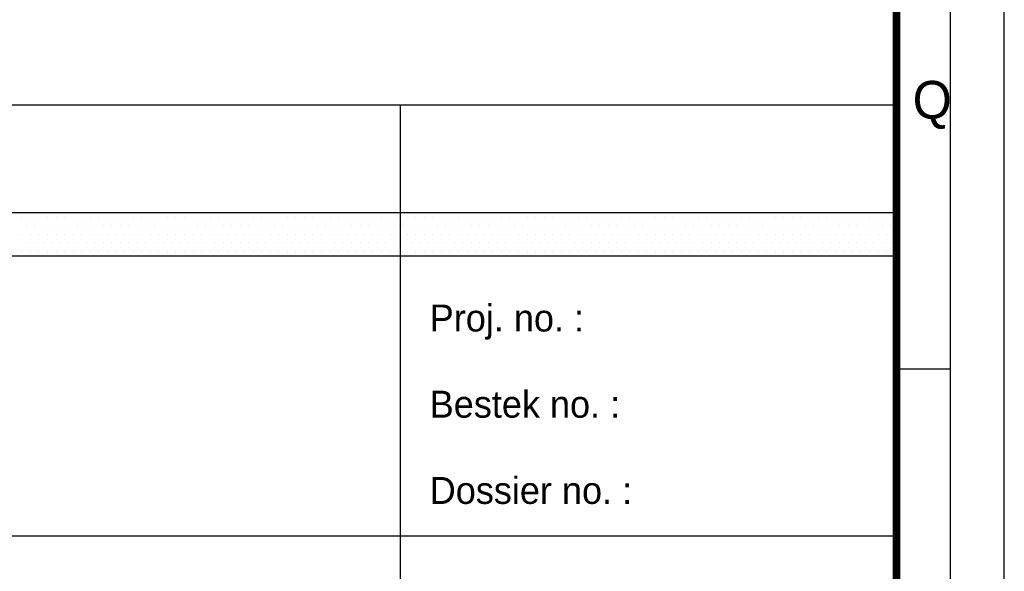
# Paper-space layout 'Blad01' of a CAD drawing. Header units: metres. Extents: x 0 to 1189, y 0 to 841.
# Tile 8 of 11: x 1098 to 1189, y 52 to 103. Entities that reach past the tile are written whole.
import ezdxf
from ezdxf.enums import TextEntityAlignment as Align

# ---------------------------------------------------------------- set-up
doc = ezdxf.new("R2010")
doc.units = ezdxf.units.M
for name, color, linetype, lineweight in [('X-XX-AL-T18', 7, 'Continuous', 18), ('X-XX-AL-T25', 7, 'Continuous', 25), ('X-XX-AL-T35', 7, 'Continuous', 35), ('X-XX-AL-T50', 7, 'Continuous', 50), ('X-XX-AL-TEKENBLAD_KADER-G', 7, 'Continuous', 25), ('X-XX-AL-TEKENBLAD_KADER_AFSNIJMARKERING-G', 7, 'Continuous', 25), ('X-XX-AL-TEKENBLAD_KADER_ROOSTERVERDELING-G', 7, 'Continuous', 25), ('X-XX-AL-TEKENBLAD_TITELBLOK-G', 7, 'Continuous', 25)]:
    doc.layers.add(name, color=color, linetype=linetype, lineweight=lineweight)
doc.styles.add('ISO-NLCS', font='ISO-NLCS.SHX', dxfattribs={"height": 1.8})
doc.styles.add('rtw_iso', font='iso-rtw.shx')

# ---------------------------------------------------------------- blocks, each defined once
blk = doc.blocks.new('A0')
at = {"layer": 'X-XX-AL-TEKENBLAD_KADER-G', "const_width": 0.7, "flags": 128}
blk.add_lwpolyline([(0, 0), (1159, 0), (1159, 821), (0, 821)], close=True, dxfattribs=at)
at = {"layer": 'X-XX-AL-TEKENBLAD_KADER_AFSNIJMARKERING-G'}
blk.add_line((1169, -10), (1169, 831), dxfattribs=at)
at = {"layer": 'X-XX-AL-TEKENBLAD_KADER-G', "style": 'rtw_iso', "flags": 9}
blk.add_attdef('VERSION', (0, 0), '', height=0.2, dxfattribs=at)
blk = doc.blocks.new('A0_rooster')
at = {"layer": 'X-XX-AL-TEKENBLAD_KADER_ROOSTERVERDELING-G'}
for p, q in [((1164, -5), (1164, 826)), ((1164, 60.5), (1159, 60.5))]:
    blk.add_line(p, q, dxfattribs=at)
at = {"layer": 'X-XX-AL-TEKENBLAD_KADER_ROOSTERVERDELING-G', "lineweight": 35, "style": 'ISO-NLCS'}
blk.add_text('Q', height=3.5, dxfattribs=at).set_placement((1160.5, 85.5), align=Align.MIDDLE_LEFT)
blk = doc.blocks.new('*X4')
at = {"color": 0}
for p, q in [((207304.487, 551693.694), (207304.487, 551693.694)), ((207304.567, 551693.535), (207304.567, 551693.535)), ((207304.646, 551693.694), (207304.646, 551693.694)), ((207304.725, 551693.535), (207304.725, 551693.535)), ((207304.805, 551693.694), (207304.805, 551693.694)), ((207304.884, 551693.535), (207304.884, 551693.535)), ((207304.964, 551693.694), (207304.964, 551693.694)), ((207305.043, 551693.535), (207305.043, 551693.535)), ((207305.122, 551693.694), (207305.122, 551693.694)), ((207305.202, 551693.535), (207305.202, 551693.535)), ((207305.281, 551693.694), (207305.281, 551693.694)), ((207305.36, 551693.535), (207305.36, 551693.535)), ((207305.44, 551693.694), (207305.44, 551693.694)), ((207305.519, 551693.535), (207305.519, 551693.535)), ((207305.599, 551693.694), (207305.599, 551693.694)), ((207305.678, 551693.535), (207305.678, 551693.535)), ((207305.757, 551693.694), (207305.757, 551693.694)), ((207305.837, 551693.535), (207305.837, 551693.535)), ((207305.916, 551693.694), (207305.916, 551693.694)), ((207305.995, 551693.535), (207305.995, 551693.535)), ((207306.075, 551693.694), (207306.075, 551693.694)), ((207306.154, 551693.535), (207306.154, 551693.535)), ((207306.234, 551693.694), (207306.234, 551693.694)), ((207306.313, 551693.535), (207306.313, 551693.535)), ((207306.392, 551693.694), (207306.392, 551693.694)), ((207306.472, 551693.535), (207306.472, 551693.535)), ((207306.551, 551693.694), (207306.551, 551693.694)), ((207306.63, 551693.535), (207306.63, 551693.535)), ((207306.71, 551693.694), (207306.71, 551693.694)), ((207306.789, 551693.535), (207306.789, 551693.535)), ((207306.869, 551693.694), (207306.869, 551693.694)), ((207306.948, 551693.535), (207306.948, 551693.535)), ((207307.027, 551693.694), (207307.027, 551693.694)), ((207307.107, 551693.535), (207307.107, 551693.535)), ((207307.186, 551693.694), (207307.186, 551693.694)), ((207307.265, 551693.535), (207307.265, 551693.535)), ((207307.345, 551693.694), (207307.345, 551693.694)), ((207307.424, 551693.535), (207307.424, 551693.535)), ((207307.504, 551693.694), (207307.504, 551693.694)), ((207307.583, 551693.535), (207307.583, 551693.535)), ((207307.662, 551693.694), (207307.662, 551693.694)), ((207307.742, 551693.535), (207307.742, 551693.535)), ((207307.821, 551693.694), (207307.821, 551693.694)), ((207307.9, 551693.535), (207307.9, 551693.535)), ((207307.98, 551693.694), (207307.98, 551693.694)), ((207308.059, 551693.535), (207308.059, 551693.535)), ((207308.139, 551693.694), (207308.139, 551693.694)), ((207308.218, 551693.535), (207308.218, 551693.535)), ((207308.297, 551693.694), (207308.297, 551693.694)), ((207308.377, 551693.535), (207308.377, 551693.535)), ((207308.456, 551693.694), (207308.456, 551693.694)), ((207308.535, 551693.535), (207308.535, 551693.535)), ((207308.615, 551693.694), (207308.615, 551693.694)), ((207308.694, 551693.535), (207308.694, 551693.535)), ((207308.774, 551693.694), (207308.774, 551693.694)), ((207308.853, 551693.535), (207308.853, 551693.535)), ((207308.932, 551693.694), (207308.932, 551693.694)), ((207309.012, 551693.535), (207309.012, 551693.535)), ((207309.091, 551693.694), (207309.091, 551693.694)), ((207309.17, 551693.535), (207309.17, 551693.535)), ((207309.25, 551693.694), (207309.25, 551693.694)), ((207309.329, 551693.535), (207309.329, 551693.535)), ((207309.409, 551693.694), (207309.409, 551693.694)), ((207309.488, 551693.535), (207309.488, 551693.535)), ((207309.567, 551693.694), (207309.567, 551693.694)), ((207309.647, 551693.535), (207309.647, 551693.535)), ((207309.726, 551693.694), (207309.726, 551693.694)), ((207309.805, 551693.535), (207309.805, 551693.535)), ((207309.885, 551693.694), (207309.885, 551693.694)), ((207309.964, 551693.535), (207309.964, 551693.535)), ((207310.044, 551693.694), (207310.044, 551693.694)), ((207310.123, 551693.535), (207310.123, 551693.535)), ((207310.202, 551693.694), (207310.202, 551693.694)), ((207310.282, 551693.535), (207310.282, 551693.535)), ((207310.361, 551693.694), (207310.361, 551693.694)), ((207310.44, 551693.535), (207310.44, 551693.535)), ((207310.52, 551693.694), (207310.52, 551693.694)), ((207310.599, 551693.535), (207310.599, 551693.535)), ((207310.679, 551693.694), (207310.679, 551693.694)), ((207310.758, 551693.535), (207310.758, 551693.535)), ((207310.837, 551693.694), (207310.837, 551693.694)), ((207310.917, 551693.535), (207310.917, 551693.535)), ((207310.996, 551693.694), (207310.996, 551693.694)), ((207311.075, 551693.535), (207311.075, 551693.535)), ((207311.155, 551693.694), (207311.155, 551693.694)), ((207311.234, 551693.535), (207311.234, 551693.535)), ((207311.314, 551693.694), (207311.314, 551693.694)), ((207311.393, 551693.535), (207311.393, 551693.535)), ((207311.472, 551693.694), (207311.472, 551693.694)), ((207311.552, 551693.535), (207311.552, 551693.535)), ((207311.631, 551693.694), (207311.631, 551693.694)), ((207311.71, 551693.535), (207311.71, 551693.535)), ((207311.79, 551693.694), (207311.79, 551693.694)), ((207311.869, 551693.535), (207311.869, 551693.535)), ((207311.949, 551693.694), (207311.949, 551693.694)), ((207312.028, 551693.535), (207312.028, 551693.535)), ((207312.107, 551693.694), (207312.107, 551693.694)), ((207312.187, 551693.535), (207312.187, 551693.535)), ((207312.266, 551693.694), (207312.266, 551693.694)), ((207312.345, 551693.535), (207312.345, 551693.535)), ((207312.425, 551693.694), (207312.425, 551693.694)), ((207312.504, 551693.535), (207312.504, 551693.535)), ((207312.584, 551693.694), (207312.584, 551693.694)), ((207312.663, 551693.535), (207312.663, 551693.535)), ((207312.742, 551693.694), (207312.742, 551693.694)), ((207312.822, 551693.535), (207312.822, 551693.535)), ((207312.901, 551693.694), (207312.901, 551693.694)), ((207312.98, 551693.535), (207312.98, 551693.535)), ((207313.06, 551693.694), (207313.06, 551693.694)), ((207313.139, 551693.535), (207313.139, 551693.535)), ((207313.219, 551693.694), (207313.219, 551693.694)), ((207313.298, 551693.535), (207313.298, 551693.535)), ((207313.377, 551693.694), (207313.377, 551693.694)), ((207313.457, 551693.535), (207313.457, 551693.535)), ((207313.536, 551693.694), (207313.536, 551693.694)), ((207313.615, 551693.535), (207313.615, 551693.535)), ((207313.695, 551693.694), (207313.695, 551693.694)), ((207313.774, 551693.535), (207313.774, 551693.535)), ((207313.854, 551693.694), (207313.854, 551693.694)), ((207313.933, 551693.535), (207313.933, 551693.535)), ((207314.012, 551693.694), (207314.012, 551693.694)), ((207314.092, 551693.535), (207314.092, 551693.535)), ((207314.171, 551693.694), (207314.171, 551693.694)), ((207314.25, 551693.535), (207314.25, 551693.535)), ((207314.33, 551693.694), (207314.33, 551693.694)), ((207314.409, 551693.535), (207314.409, 551693.535)), ((207314.489, 551693.694), (207314.489, 551693.694)), ((207314.568, 551693.535), (207314.568, 551693.535)), ((207314.647, 551693.694), (207314.647, 551693.694)), ((207314.727, 551693.535), (207314.727, 551693.535)), ((207314.806, 551693.694), (207314.806, 551693.694)), ((207314.885, 551693.535), (207314.885, 551693.535)), ((207314.965, 551693.694), (207314.965, 551693.694)), ((207315.044, 551693.535), (207315.044, 551693.535)), ((207315.124, 551693.694), (207315.124, 551693.694)), ((207315.203, 551693.535), (207315.203, 551693.535)), ((207315.282, 551693.694), (207315.282, 551693.694)), ((207315.362, 551693.535), (207315.362, 551693.535)), ((207315.441, 551693.694), (207315.441, 551693.694)), ((207315.52, 551693.535), (207315.52, 551693.535)), ((207315.6, 551693.694), (207315.6, 551693.694)), ((207315.679, 551693.535), (207315.679, 551693.535)), ((207315.759, 551693.694), (207315.759, 551693.694)), ((207315.838, 551693.535), (207315.838, 551693.535)), ((207315.917, 551693.694), (207315.917, 551693.694)), ((207315.997, 551693.535), (207315.997, 551693.535)), ((207316.076, 551693.694), (207316.076, 551693.694)), ((207316.155, 551693.535), (207316.155, 551693.535)), ((207316.235, 551693.694), (207316.235, 551693.694)), ((207316.314, 551693.535), (207316.314, 551693.535)), ((207316.394, 551693.694), (207316.394, 551693.694)), ((207316.473, 551693.535), (207316.473, 551693.535)), ((207316.552, 551693.694), (207316.552, 551693.694)), ((207316.632, 551693.535), (207316.632, 551693.535)), ((207316.711, 551693.694), (207316.711, 551693.694)), ((207316.79, 551693.535), (207316.79, 551693.535)), ((207316.87, 551693.694), (207316.87, 551693.694)), ((207316.949, 551693.535), (207316.949, 551693.535)), ((207317.029, 551693.694), (207317.029, 551693.694)), ((207317.108, 551693.535), (207317.108, 551693.535)), ((207317.187, 551693.694), (207317.187, 551693.694)), ((207317.267, 551693.535), (207317.267, 551693.535)), ((207317.346, 551693.694), (207317.346, 551693.694)), ((207317.425, 551693.535), (207317.425, 551693.535)), ((207317.505, 551693.694), (207317.505, 551693.694)), ((207317.584, 551693.535), (207317.584, 551693.535)), ((207317.664, 551693.694), (207317.664, 551693.694)), ((207317.743, 551693.535), (207317.743, 551693.535)), ((207317.822, 551693.694), (207317.822, 551693.694)), ((207317.902, 551693.535), (207317.902, 551693.535)), ((207317.981, 551693.694), (207317.981, 551693.694)), ((207318.06, 551693.535), (207318.06, 551693.535)), ((207318.14, 551693.694), (207318.14, 551693.694)), ((207318.219, 551693.535), (207318.219, 551693.535)), ((207318.299, 551693.694), (207318.299, 551693.694)), ((207318.378, 551693.535), (207318.378, 551693.535)), ((207318.457, 551693.694), (207318.457, 551693.694)), ((207318.537, 551693.535), (207318.537, 551693.535)), ((207318.616, 551693.694), (207318.616, 551693.694)), ((207318.695, 551693.535), (207318.695, 551693.535)), ((207318.775, 551693.694), (207318.775, 551693.694)), ((207318.854, 551693.535), (207318.854, 551693.535)), ((207318.934, 551693.694), (207318.934, 551693.694)), ((207319.013, 551693.535), (207319.013, 551693.535)), ((207319.092, 551693.694), (207319.092, 551693.694)), ((207319.172, 551693.535), (207319.172, 551693.535)), ((207319.251, 551693.694), (207319.251, 551693.694)), ((207319.33, 551693.535), (207319.33, 551693.535)), ((207319.41, 551693.694), (207319.41, 551693.694)), ((207319.489, 551693.535), (207319.489, 551693.535)), ((207319.569, 551693.694), (207319.569, 551693.694)), ((207319.648, 551693.535), (207319.648, 551693.535)), ((207319.727, 551693.694), (207319.727, 551693.694)), ((207319.807, 551693.535), (207319.807, 551693.535)), ((207319.886, 551693.694), (207319.886, 551693.694)), ((207319.965, 551693.535), (207319.965, 551693.535)), ((207320.045, 551693.694), (207320.045, 551693.694)), ((207320.124, 551693.535), (207320.124, 551693.535)), ((207320.204, 551693.694), (207320.204, 551693.694)), ((207320.283, 551693.535), (207320.283, 551693.535)), ((207320.362, 551693.694), (207320.362, 551693.694)), ((207320.442, 551693.535), (207320.442, 551693.535)), ((207320.521, 551693.694), (207320.521, 551693.694)), ((207320.6, 551693.535), (207320.6, 551693.535)), ((207320.68, 551693.694), (207320.68, 551693.694)), ((207304.487, 551693.376), (207304.487, 551693.376)), ((207304.646, 551693.376), (207304.646, 551693.376)), ((207304.805, 551693.376), (207304.805, 551693.376)), ((207304.964, 551693.376), (207304.964, 551693.376)), ((207305.122, 551693.376), (207305.122, 551693.376)), ((207305.281, 551693.376), (207305.281, 551693.376)), ((207305.44, 551693.376), (207305.44, 551693.376)), ((207305.599, 551693.376), (207305.599, 551693.376)), ((207305.757, 551693.376), (207305.757, 551693.376)), ((207305.916, 551693.376), (207305.916, 551693.376)), ((207306.075, 551693.376), (207306.075, 551693.376)), ((207306.234, 551693.376), (207306.234, 551693.376)), ((207306.392, 551693.376), (207306.392, 551693.376)), ((207306.551, 551693.376), (207306.551, 551693.376)), ((207306.71, 551693.376), (207306.71, 551693.376)), ((207306.869, 551693.376), (207306.869, 551693.376)), ((207307.027, 551693.376), (207307.027, 551693.376)), ((207307.186, 551693.376), (207307.186, 551693.376)), ((207307.345, 551693.376), (207307.345, 551693.376)), ((207307.504, 551693.376), (207307.504, 551693.376)), ((207307.662, 551693.376), (207307.662, 551693.376)), ((207307.821, 551693.376), (207307.821, 551693.376)), ((207307.98, 551693.376), (207307.98, 551693.376)), ((207308.139, 551693.376), (207308.139, 551693.376)), ((207308.297, 551693.376), (207308.297, 551693.376)), ((207308.456, 551693.376), (207308.456, 551693.376)), ((207308.615, 551693.376), (207308.615, 551693.376)), ((207308.774, 551693.376), (207308.774, 551693.376)), ((207308.932, 551693.376), (207308.932, 551693.376)), ((207309.091, 551693.376), (207309.091, 551693.376)), ((207309.25, 551693.376), (207309.25, 551693.376)), ((207309.409, 551693.376), (207309.409, 551693.376)), ((207309.567, 551693.376), (207309.567, 551693.376)), ((207309.726, 551693.376), (207309.726, 551693.376)), ((207309.885, 551693.376), (207309.885, 551693.376)), ((207310.044, 551693.376), (207310.044, 551693.376)), ((207310.202, 551693.376), (207310.202, 551693.376)), ((207310.361, 551693.376), (207310.361, 551693.376)), ((207310.52, 551693.376), (207310.52, 551693.376)), ((207310.679, 551693.376), (207310.679, 551693.376)), ((207310.837, 551693.376), (207310.837, 551693.376)), ((207310.996, 551693.376), (207310.996, 551693.376)), ((207311.155, 551693.376), (207311.155, 551693.376)), ((207311.314, 551693.376), (207311.314, 551693.376)), ((207311.472, 551693.376), (207311.472, 551693.376)), ((207311.631, 551693.376), (207311.631, 551693.376)), ((207311.79, 551693.376), (207311.79, 551693.376)), ((207311.949, 551693.376), (207311.949, 551693.376)), ((207312.107, 551693.376), (207312.107, 551693.376)), ((207312.266, 551693.376), (207312.266, 551693.376)), ((207312.425, 551693.376), (207312.425, 551693.376)), ((207312.584, 551693.376), (207312.584, 551693.376)), ((207312.742, 551693.376), (207312.742, 551693.376)), ((207312.901, 551693.376), (207312.901, 551693.376)), ((207313.06, 551693.376), (207313.06, 551693.376)), ((207313.219, 551693.376), (207313.219, 551693.376)), ((207313.377, 551693.376), (207313.377, 551693.376)), ((207313.536, 551693.376), (207313.536, 551693.376)), ((207313.695, 551693.376), (207313.695, 551693.376)), ((207313.854, 551693.376), (207313.854, 551693.376)), ((207314.012, 551693.376), (207314.012, 551693.376)), ((207314.171, 551693.376), (207314.171, 551693.376)), ((207314.33, 551693.376), (207314.33, 551693.376)), ((207314.489, 551693.376), (207314.489, 551693.376)), ((207314.647, 551693.376), (207314.647, 551693.376)), ((207314.806, 551693.376), (207314.806, 551693.376)), ((207314.965, 551693.376), (207314.965, 551693.376)), ((207315.124, 551693.376), (207315.124, 551693.376)), ((207315.282, 551693.376), (207315.282, 551693.376)), ((207315.441, 551693.376), (207315.441, 551693.376)), ((207315.6, 551693.376), (207315.6, 551693.376)), ((207315.759, 551693.376), (207315.759, 551693.376)), ((207315.917, 551693.376), (207315.917, 551693.376)), ((207316.076, 551693.376), (207316.076, 551693.376)), ((207316.235, 551693.376), (207316.235, 551693.376)), ((207316.394, 551693.376), (207316.394, 551693.376)), ((207316.552, 551693.376), (207316.552, 551693.376)), ((207316.711, 551693.376), (207316.711, 551693.376)), ((207316.87, 551693.376), (207316.87, 551693.376)), ((207317.029, 551693.376), (207317.029, 551693.376)), ((207317.187, 551693.376), (207317.187, 551693.376)), ((207317.346, 551693.376), (207317.346, 551693.376)), ((207317.505, 551693.376), (207317.505, 551693.376)), ((207317.664, 551693.376), (207317.664, 551693.376)), ((207317.822, 551693.376), (207317.822, 551693.376)), ((207317.981, 551693.376), (207317.981, 551693.376)), ((207318.14, 551693.376), (207318.14, 551693.376)), ((207318.299, 551693.376), (207318.299, 551693.376)), ((207318.457, 551693.376), (207318.457, 551693.376)), ((207318.616, 551693.376), (207318.616, 551693.376)), ((207318.775, 551693.376), (207318.775, 551693.376)), ((207318.934, 551693.376), (207318.934, 551693.376)), ((207319.092, 551693.376), (207319.092, 551693.376)), ((207319.251, 551693.376), (207319.251, 551693.376)), ((207319.41, 551693.376), (207319.41, 551693.376)), ((207319.569, 551693.376), (207319.569, 551693.376)), ((207319.727, 551693.376), (207319.727, 551693.376)), ((207319.886, 551693.376), (207319.886, 551693.376)), ((207320.045, 551693.376), (207320.045, 551693.376)), ((207320.204, 551693.376), (207320.204, 551693.376)), ((207320.362, 551693.376), (207320.362, 551693.376)), ((207320.521, 551693.376), (207320.521, 551693.376)), ((207320.68, 551693.376), (207320.68, 551693.376)), ((207304.567, 551693.218), (207304.567, 551693.218)), ((207304.725, 551693.218), (207304.725, 551693.218)), ((207304.884, 551693.218), (207304.884, 551693.218)), ((207305.043, 551693.218), (207305.043, 551693.218)), ((207305.202, 551693.218), (207305.202, 551693.218)), ((207305.36, 551693.218), (207305.36, 551693.218)), ((207305.519, 551693.218), (207305.519, 551693.218)), ((207305.678, 551693.218), (207305.678, 551693.218)), ((207305.837, 551693.218), (207305.837, 551693.218)), ((207305.995, 551693.218), (207305.995, 551693.218)), ((207306.154, 551693.218), (207306.154, 551693.218)), ((207306.313, 551693.218), (207306.313, 551693.218)), ((207306.472, 551693.218), (207306.472, 551693.218)), ((207306.63, 551693.218), (207306.63, 551693.218)), ((207306.789, 551693.218), (207306.789, 551693.218)), ((207306.948, 551693.218), (207306.948, 551693.218)), ((207307.107, 551693.218), (207307.107, 551693.218)), ((207307.265, 551693.218), (207307.265, 551693.218)), ((207307.424, 551693.218), (207307.424, 551693.218)), ((207307.583, 551693.218), (207307.583, 551693.218)), ((207307.742, 551693.218), (207307.742, 551693.218)), ((207307.9, 551693.218), (207307.9, 551693.218)), ((207308.059, 551693.218), (207308.059, 551693.218)), ((207308.218, 551693.218), (207308.218, 551693.218)), ((207308.377, 551693.218), (207308.377, 551693.218)), ((207308.535, 551693.218), (207308.535, 551693.218)), ((207308.694, 551693.218), (207308.694, 551693.218)), ((207308.853, 551693.218), (207308.853, 551693.218)), ((207309.012, 551693.218), (207309.012, 551693.218)), ((207309.17, 551693.218), (207309.17, 551693.218)), ((207309.329, 551693.218), (207309.329, 551693.218)), ((207309.488, 551693.218), (207309.488, 551693.218)), ((207309.647, 551693.218), (207309.647, 551693.218)), ((207309.805, 551693.218), (207309.805, 551693.218)), ((207309.964, 551693.218), (207309.964, 551693.218)), ((207310.123, 551693.218), (207310.123, 551693.218)), ((207310.282, 551693.218), (207310.282, 551693.218)), ((207310.44, 551693.218), (207310.44, 551693.218)), ((207310.599, 551693.218), (207310.599, 551693.218)), ((207310.758, 551693.218), (207310.758, 551693.218)), ((207310.917, 551693.218), (207310.917, 551693.218)), ((207311.075, 551693.218), (207311.075, 551693.218)), ((207311.234, 551693.218), (207311.234, 551693.218)), ((207311.393, 551693.218), (207311.393, 551693.218)), ((207311.552, 551693.218), (207311.552, 551693.218)), ((207311.71, 551693.218), (207311.71, 551693.218)), ((207311.869, 551693.218), (207311.869, 551693.218)), ((207312.028, 551693.218), (207312.028, 551693.218)), ((207312.187, 551693.218), (207312.187, 551693.218)), ((207312.345, 551693.218), (207312.345, 551693.218)), ((207312.504, 551693.218), (207312.504, 551693.218)), ((207312.663, 551693.218), (207312.663, 551693.218)), ((207312.822, 551693.218), (207312.822, 551693.218)), ((207312.98, 551693.218), (207312.98, 551693.218)), ((207313.139, 551693.218), (207313.139, 551693.218)), ((207313.298, 551693.218), (207313.298, 551693.218)), ((207313.457, 551693.218), (207313.457, 551693.218)), ((207313.615, 551693.218), (207313.615, 551693.218)), ((207313.774, 551693.218), (207313.774, 551693.218)), ((207313.933, 551693.218), (207313.933, 551693.218)), ((207314.092, 551693.218), (207314.092, 551693.218)), ((207314.25, 551693.218), (207314.25, 551693.218)), ((207314.409, 551693.218), (207314.409, 551693.218)), ((207314.568, 551693.218), (207314.568, 551693.218)), ((207314.727, 551693.218), (207314.727, 551693.218)), ((207314.885, 551693.218), (207314.885, 551693.218)), ((207315.044, 551693.218), (207315.044, 551693.218)), ((207315.203, 551693.218), (207315.203, 551693.218)), ((207315.362, 551693.218), (207315.362, 551693.218)), ((207315.52, 551693.218), (207315.52, 551693.218)), ((207315.679, 551693.218), (207315.679, 551693.218)), ((207315.838, 551693.218), (207315.838, 551693.218)), ((207315.997, 551693.218), (207315.997, 551693.218)), ((207316.155, 551693.218), (207316.155, 551693.218)), ((207316.314, 551693.218), (207316.314, 551693.218)), ((207316.473, 551693.218), (207316.473, 551693.218)), ((207316.632, 551693.218), (207316.632, 551693.218)), ((207316.79, 551693.218), (207316.79, 551693.218)), ((207316.949, 551693.218), (207316.949, 551693.218)), ((207317.108, 551693.218), (207317.108, 551693.218)), ((207317.267, 551693.218), (207317.267, 551693.218)), ((207317.425, 551693.218), (207317.425, 551693.218)), ((207317.584, 551693.218), (207317.584, 551693.218)), ((207317.743, 551693.218), (207317.743, 551693.218)), ((207317.902, 551693.218), (207317.902, 551693.218)), ((207318.06, 551693.218), (207318.06, 551693.218)), ((207318.219, 551693.218), (207318.219, 551693.218)), ((207318.378, 551693.218), (207318.378, 551693.218)), ((207318.537, 551693.218), (207318.537, 551693.218)), ((207318.695, 551693.218), (207318.695, 551693.218)), ((207318.854, 551693.218), (207318.854, 551693.218)), ((207319.013, 551693.218), (207319.013, 551693.218)), ((207319.172, 551693.218), (207319.172, 551693.218)), ((207319.33, 551693.218), (207319.33, 551693.218)), ((207319.489, 551693.218), (207319.489, 551693.218)), ((207319.648, 551693.218), (207319.648, 551693.218)), ((207319.807, 551693.218), (207319.807, 551693.218)), ((207319.965, 551693.218), (207319.965, 551693.218)), ((207320.124, 551693.218), (207320.124, 551693.218)), ((207320.283, 551693.218), (207320.283, 551693.218)), ((207320.442, 551693.218), (207320.442, 551693.218)), ((207320.6, 551693.218), (207320.6, 551693.218)), ((207304.487, 551693.059), (207304.487, 551693.059)), ((207304.646, 551693.059), (207304.646, 551693.059)), ((207304.805, 551693.059), (207304.805, 551693.059)), ((207304.964, 551693.059), (207304.964, 551693.059)), ((207305.122, 551693.059), (207305.122, 551693.059)), ((207305.281, 551693.059), (207305.281, 551693.059)), ((207305.44, 551693.059), (207305.44, 551693.059)), ((207305.599, 551693.059), (207305.599, 551693.059)), ((207305.757, 551693.059), (207305.757, 551693.059)), ((207305.916, 551693.059), (207305.916, 551693.059)), ((207306.075, 551693.059), (207306.075, 551693.059)), ((207306.234, 551693.059), (207306.234, 551693.059)), ((207306.392, 551693.059), (207306.392, 551693.059)), ((207306.551, 551693.059), (207306.551, 551693.059)), ((207306.71, 551693.059), (207306.71, 551693.059)), ((207306.869, 551693.059), (207306.869, 551693.059)), ((207307.027, 551693.059), (207307.027, 551693.059)), ((207307.186, 551693.059), (207307.186, 551693.059)), ((207307.345, 551693.059), (207307.345, 551693.059)), ((207307.504, 551693.059), (207307.504, 551693.059)), ((207307.662, 551693.059), (207307.662, 551693.059)), ((207307.821, 551693.059), (207307.821, 551693.059)), ((207307.98, 551693.059), (207307.98, 551693.059)), ((207308.139, 551693.059), (207308.139, 551693.059)), ((207308.297, 551693.059), (207308.297, 551693.059)), ((207308.456, 551693.059), (207308.456, 551693.059)), ((207308.615, 551693.059), (207308.615, 551693.059)), ((207308.774, 551693.059), (207308.774, 551693.059)), ((207308.932, 551693.059), (207308.932, 551693.059)), ((207309.091, 551693.059), (207309.091, 551693.059)), ((207309.25, 551693.059), (207309.25, 551693.059)), ((207309.409, 551693.059), (207309.409, 551693.059)), ((207309.567, 551693.059), (207309.567, 551693.059)), ((207309.726, 551693.059), (207309.726, 551693.059)), ((207309.885, 551693.059), (207309.885, 551693.059)), ((207310.044, 551693.059), (207310.044, 551693.059)), ((207310.202, 551693.059), (207310.202, 551693.059)), ((207310.361, 551693.059), (207310.361, 551693.059)), ((207310.52, 551693.059), (207310.52, 551693.059)), ((207310.679, 551693.059), (207310.679, 551693.059)), ((207310.837, 551693.059), (207310.837, 551693.059)), ((207310.996, 551693.059), (207310.996, 551693.059)), ((207311.155, 551693.059), (207311.155, 551693.059)), ((207311.314, 551693.059), (207311.314, 551693.059)), ((207311.472, 551693.059), (207311.472, 551693.059)), ((207311.631, 551693.059), (207311.631, 551693.059)), ((207311.79, 551693.059), (207311.79, 551693.059)), ((207311.949, 551693.059), (207311.949, 551693.059)), ((207312.107, 551693.059), (207312.107, 551693.059)), ((207312.266, 551693.059), (207312.266, 551693.059)), ((207312.425, 551693.059), (207312.425, 551693.059)), ((207312.584, 551693.059), (207312.584, 551693.059)), ((207312.742, 551693.059), (207312.742, 551693.059)), ((207312.901, 551693.059), (207312.901, 551693.059)), ((207313.06, 551693.059), (207313.06, 551693.059)), ((207313.219, 551693.059), (207313.219, 551693.059)), ((207313.377, 551693.059), (207313.377, 551693.059)), ((207313.536, 551693.059), (207313.536, 551693.059)), ((207313.695, 551693.059), (207313.695, 551693.059)), ((207313.854, 551693.059), (207313.854, 551693.059)), ((207314.012, 551693.059), (207314.012, 551693.059)), ((207314.171, 551693.059), (207314.171, 551693.059)), ((207314.33, 551693.059), (207314.33, 551693.059)), ((207314.489, 551693.059), (207314.489, 551693.059)), ((207314.647, 551693.059), (207314.647, 551693.059)), ((207314.806, 551693.059), (207314.806, 551693.059)), ((207314.965, 551693.059), (207314.965, 551693.059)), ((207315.124, 551693.059), (207315.124, 551693.059)), ((207315.282, 551693.059), (207315.282, 551693.059)), ((207315.441, 551693.059), (207315.441, 551693.059)), ((207315.6, 551693.059), (207315.6, 551693.059)), ((207315.759, 551693.059), (207315.759, 551693.059)), ((207315.917, 551693.059), (207315.917, 551693.059)), ((207316.076, 551693.059), (207316.076, 551693.059)), ((207316.235, 551693.059), (207316.235, 551693.059)), ((207316.394, 551693.059), (207316.394, 551693.059)), ((207316.552, 551693.059), (207316.552, 551693.059)), ((207316.711, 551693.059), (207316.711, 551693.059)), ((207316.87, 551693.059), (207316.87, 551693.059)), ((207317.029, 551693.059), (207317.029, 551693.059)), ((207317.187, 551693.059), (207317.187, 551693.059)), ((207317.346, 551693.059), (207317.346, 551693.059)), ((207317.505, 551693.059), (207317.505, 551693.059)), ((207317.664, 551693.059), (207317.664, 551693.059)), ((207317.822, 551693.059), (207317.822, 551693.059)), ((207317.981, 551693.059), (207317.981, 551693.059)), ((207318.14, 551693.059), (207318.14, 551693.059)), ((207318.299, 551693.059), (207318.299, 551693.059)), ((207318.457, 551693.059), (207318.457, 551693.059)), ((207318.616, 551693.059), (207318.616, 551693.059)), ((207318.775, 551693.059), (207318.775, 551693.059)), ((207318.934, 551693.059), (207318.934, 551693.059)), ((207319.092, 551693.059), (207319.092, 551693.059)), ((207319.251, 551693.059), (207319.251, 551693.059)), ((207319.41, 551693.059), (207319.41, 551693.059)), ((207319.569, 551693.059), (207319.569, 551693.059)), ((207319.727, 551693.059), (207319.727, 551693.059)), ((207319.886, 551693.059), (207319.886, 551693.059)), ((207320.045, 551693.059), (207320.045, 551693.059)), ((207320.204, 551693.059), (207320.204, 551693.059)), ((207320.362, 551693.059), (207320.362, 551693.059)), ((207320.521, 551693.059), (207320.521, 551693.059)), ((207320.68, 551693.059), (207320.68, 551693.059))]:
    blk.add_line(p, q, dxfattribs=at)
blk = doc.blocks.new('WOS_HFD_1')
at = {"layer": 'X-XX-AL-TEKENBLAD_TITELBLOK-G'}
for p, q in [((0, 85), (-170, 85)), ((-46, 85), (-46, 0)), ((0, 85), (0, 0)), ((0, 75), (-170, 75)), ((0, 71), (-170, 71)), ((0, 45), (-170, 45))]:
    blk.add_line(p, q, dxfattribs=at)
at = {"layer": 'X-XX-AL-TEKENBLAD_TITELBLOK-G', "xscale": 5, "yscale": 5, "zscale": 5, "rotation": 8.04044223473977e-12}
blk.add_blockref('*X4', (-1036603.518, -2758393.857), dxfattribs=at)
at = {"layer": 'X-XX-AL-T18', "style": 'rtw_iso', "flags": 8}
blk.add_attdef('FILEPATH', (-169.807, -8), '', height=1.8, dxfattribs=at)
at = {"layer": 'X-XX-AL-T25', "style": 'rtw_iso'}
for s, p in [('Proj. no. :', (-43.268, 64)), ('Bestek no. :', (-43.268, 56)), ('Dossier no. :', (-43.268, 48))]:
    blk.add_text(s, height=2.5, dxfattribs=at).set_placement(p)
at = {"layer": 'X-XX-AL-T35', "style": 'rtw_iso', "flags": 8}
for tag, p, height in [('DOCNAME', (-165, 63), 3.5), ('PROJ', (-20.732, 64.003), 2.5), ('PROJ_INIT', (-20.732, 56), 2.5), ('TODO', (-165, 49), 3.5), ('PROJ_CONTR', (-20.732, 48), 2.5), ('STATUSDATE', (-141, 38), 2.5), ('CONTROL', (-98.5, 38), 2.5), ('IMPORTDATE', (-88.5, 38), 2.5), ('RWS_SCHAAL', (-30.211, 38), 2.5), ('EDIT', (-153, 32), 2.5), ('DATETOBEDN', (-141, 32), 2.5), ('REVISION', (-98.5, 32), 2.5), ('PART_OFSET', (-30.211, 32), 2.5), ('DOCTYPE', (-18.428, 32), 2.5), ('RWS_FORMAAT', (-27.5, 18), 2.5), ('REVDOC', (-27.5, 5), 2.5)]:
    blk.add_attdef(tag, p, '', height=height, dxfattribs=at)
at = {"layer": 'X-XX-AL-T50', "style": 'rtw_iso', "flags": 8}
for tag, p in [('PROJECTPHASE', (-165, 77.5)), ('PHASE', (-43.268, 77.5))]:
    blk.add_attdef(tag, p, '', height=5, dxfattribs=at)
at = {"layer": 'X-XX-AL-TEKENBLAD_TITELBLOK-G', "style": 'rtw_iso', "flags": 8}
blk.add_attdef('plotstatus', (-139.4, 4.25), '', height=20, rotation=23.04113, dxfattribs=at)
blk.add_attdef('exportnaam', (-170, -16), '', height=5, dxfattribs=at)

psp = doc.layouts.new('Blad01')

# ---------------------------------------------------------------- block references
at = {"layer": 'X-XX-AL-TEKENBLAD_KADER-G'}
psp.add_blockref('A0', (20, 10), dxfattribs=at)
at = {"layer": 'X-XX-AL-TEKENBLAD_KADER_ROOSTERVERDELING-G'}
psp.add_blockref('A0_rooster', (20, 10), dxfattribs=at)
at = {"layer": 'X-XX-AL-TEKENBLAD_TITELBLOK-G'}
psp.add_blockref('WOS_HFD_1', (1179, 10), dxfattribs=at)

doc.saveas('drawing.dxf')
